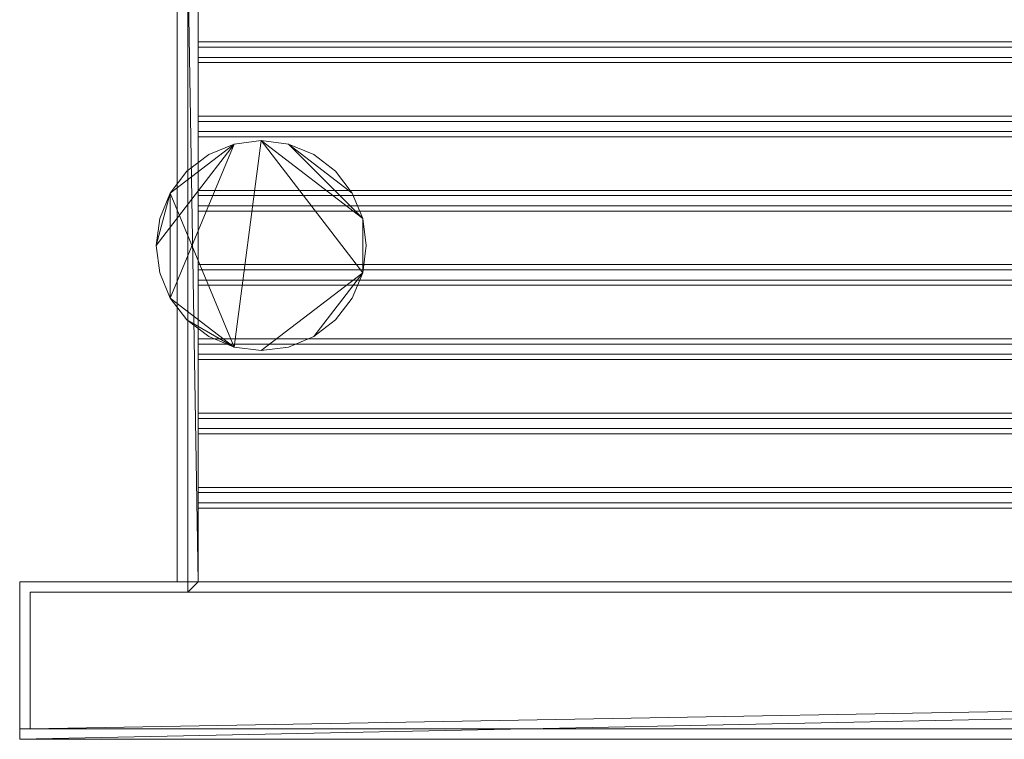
# Model space of a CAD drawing. Header units: millimetres. Extents: x -375 to 375, y -137 to 0.
# Tile 1 of 11: x -375 to -281, y -137 to -68. Entities that reach past the tile are written whole.
import ezdxf

# ---------------------------------------------------------------- set-up
doc = ezdxf.new("R2010")
doc.units = ezdxf.units.MM

# ---------------------------------------------------------------- blocks, each defined once
blk = doc.blocks.new('RSen_55_ME_FB_fan coils - 2 pipes_jaga - bzmw_041075_001-20 - wall mounted - 2-pipe - sandblast grey - fine texture metallic_jaga_briza_lxhxd 750x410x137 mm-284849-3D view')
at = {"lineweight": 18}
mesh = blk.add_polyface(dxfattribs=at)
corners = [(-352, 134, 80), (-354.588, 134, 80.341), (-357, 134, 81.34), (-359.071, 134, 82.929), (-360.66, 134, 85), (-361.659, 134, 87.412), (-362, 134, 90), (-361.659, 134, 92.588), (-360.66, 134, 95), (-359.071, 134, 97.071), (-357, 134, 98.66), (-354.588, 134, 99.659), (-352, 134, 100), (-349.412, 134, 99.659), (-347, 134, 98.66), (-344.929, 134, 97.071), (-343.34, 134, 95), (-342.341, 134, 92.588), (-342, 134, 90), (-342.341, 134, 87.412), (-343.34, 134, 85), (-344.929, 134, 82.929), (-347, 134, 81.34), (-349.412, 134, 80.341)]
mesh.append_faces([[corners[k] for k in face] for face in [(0, 17, 19, 23)]], dxfattribs={"vtx0": -1, "vtx1": -1, "vtx2": -1})
mesh.append_faces([[corners[k] for k in face] for face in [(23, 19, 20)]], dxfattribs={"vtx0": -1, "vtx2": -1})
mesh.append_faces([[corners[k] for k in face] for face in [(4, 8, 9, 11), (0, 11, 12, 17)]], dxfattribs={"vtx0": -1, "vtx2": -1, "vtx3": -1})
mesh.append_faces([[corners[k] for k in face] for face in [(3, 4, 1, 2)]], dxfattribs={"vtx1": -1})
mesh.append_faces([[corners[k] for k in face] for face in [(0, 1, 4, 11)]], dxfattribs={"vtx1": -1, "vtx2": -1, "vtx3": -1})
mesh.append_faces([[corners[k] for k in face] for face in [(9, 10, 11), (4, 5, 6), (15, 16, 17, 14), (21, 22, 23, 20), (17, 18, 19)]], dxfattribs={"vtx2": -1})
mesh.append_faces([[corners[k] for k in face] for face in [(6, 7, 8, 4), (12, 13, 14, 17)]], dxfattribs={"vtx2": -1, "vtx3": -1})
mesh = blk.add_polyface(dxfattribs=at)
corners = [(-352, 100, 80), (-354.588, 100, 80.341), (-357, 100, 81.34), (-359.071, 100, 82.929), (-360.66, 100, 85), (-361.659, 100, 87.412), (-362, 100, 90), (-361.659, 100, 92.588), (-360.66, 100, 95), (-359.071, 100, 97.071), (-357, 100, 98.66), (-354.588, 100, 99.659), (-352, 100, 100), (-352, 134, 100), (-354.588, 134, 99.659), (-357, 134, 98.66), (-359.071, 134, 97.071), (-360.66, 134, 95), (-361.659, 134, 92.588), (-362, 134, 90), (-361.659, 134, 87.412), (-360.66, 134, 85), (-359.071, 134, 82.929), (-357, 134, 81.34), (-354.588, 134, 80.341), (-352, 134, 80)]
mesh.append_faces([[corners[k] for k in face] for face in [(13, 14, 11, 12), (0, 1, 24, 25)]], dxfattribs={"vtx1": -1})
mesh.append_faces([[corners[k] for k in face] for face in [(14, 15, 10, 11), (16, 17, 8, 9), (15, 16, 9, 10), (17, 18, 7, 8), (6, 7, 18, 19), (19, 20, 5, 6), (20, 21, 4, 5), (22, 23, 2, 3), (21, 22, 3, 4), (23, 24, 1, 2)]], dxfattribs={"vtx1": -1, "vtx3": -1})
mesh = blk.add_polyface(dxfattribs=at)
corners = [(-352, 100, 100), (-349.412, 100, 99.659), (-347, 100, 98.66), (-344.929, 100, 97.071), (-343.34, 100, 95), (-342.341, 100, 92.588), (-342, 100, 90), (-342.341, 100, 87.412), (-343.34, 100, 85), (-344.929, 100, 82.929), (-347, 100, 81.34), (-349.412, 100, 80.341), (-352, 100, 80), (-352, 134, 80), (-349.412, 134, 80.341), (-347, 134, 81.34), (-344.929, 134, 82.929), (-343.34, 134, 85), (-342.341, 134, 87.412), (-342, 134, 90), (-342.341, 134, 92.588), (-343.34, 134, 95), (-344.929, 134, 97.071), (-347, 134, 98.66), (-349.412, 134, 99.659), (-352, 134, 100)]
mesh.append_faces([[corners[k] for k in face] for face in [(13, 14, 11, 12), (0, 1, 24, 25)]], dxfattribs={"vtx1": -1})
mesh.append_faces([[corners[k] for k in face] for face in [(14, 15, 10, 11), (16, 17, 8, 9), (15, 16, 9, 10), (17, 18, 7, 8), (6, 7, 18, 19), (19, 20, 5, 6), (20, 21, 4, 5), (22, 23, 2, 3), (21, 22, 3, 4), (23, 24, 1, 2)]], dxfattribs={"vtx1": -1, "vtx3": -1})
mesh = blk.add_polyface(dxfattribs=at)
corners = [(-352, 100, 80), (-349.412, 100, 80.341), (-347, 100, 81.34), (-344.929, 100, 82.929), (-343.34, 100, 85), (-342.341, 100, 87.412), (-342, 100, 90), (-342.341, 100, 92.588), (-343.34, 100, 95), (-344.929, 100, 97.071), (-347, 100, 98.66), (-349.412, 100, 99.659), (-352, 100, 100), (-354.588, 100, 99.659), (-357, 100, 98.66), (-359.071, 100, 97.071), (-360.66, 100, 95), (-361.659, 100, 92.588), (-362, 100, 90), (-361.659, 100, 87.412), (-360.66, 100, 85), (-359.071, 100, 82.929), (-357, 100, 81.34), (-354.588, 100, 80.341)]
mesh.append_faces([[corners[k] for k in face] for face in [(7, 0, 5, 6), (20, 23, 18, 19)]], dxfattribs={"vtx0": -1, "vtx1": -1})
mesh.append_faces([[corners[k] for k in face] for face in [(0, 13, 16, 23)]], dxfattribs={"vtx0": -1, "vtx1": -1, "vtx2": -1})
mesh.append_faces([[corners[k] for k in face] for face in [(1, 4, 5, 0)]], dxfattribs={"vtx0": -1, "vtx2": -1})
mesh.append_faces([[corners[k] for k in face] for face in [(7, 12, 13, 0)]], dxfattribs={"vtx0": -1, "vtx2": -1, "vtx3": -1})
mesh.append_faces([[corners[k] for k in face] for face in [(21, 22, 23, 20)]], dxfattribs={"vtx2": -1})
mesh.append_faces([[corners[k] for k in face] for face in [(10, 11, 12, 7), (16, 17, 18, 23)]], dxfattribs={"vtx2": -1, "vtx3": -1})
mesh.append_faces([[corners[k] for k in face] for face in [(7, 8, 9, 10), (1, 2, 3, 4), (13, 14, 15, 16)]], dxfattribs={"vtx3": -1})
blk = doc.blocks.new('RSen_56_ME_FB_SOg - briza - SH_jaga - standard-287123-3D view')
at = {"lineweight": 18}
mesh = blk.add_polyface(dxfattribs=at)
corners = [(-375, -53.5), (-360, -53.5), (-360, 68.5), (360, 68.5), (360, -53.5), (375, -53.5), (375, -68.5), (-375, -68.5)]
mesh.append_faces([[corners[k] for k in face] for face in [(6, 7, 4, 5)]], dxfattribs={"vtx1": -1})
mesh.append_faces([[corners[k] for k in face] for face in [(2, 3, 4, 1)]], dxfattribs={"vtx2": -1})
mesh.append_faces([[corners[k] for k in face] for face in [(7, 0, 1, 4)]], dxfattribs={"vtx2": -1, "vtx3": -1})
mesh = blk.add_polyface(dxfattribs=at)
corners = [(-360, -53.5, 395), (-360, 67.5, 395), (-360, 68.5, 395), (-360, 68.5, 1), (-360, 68.5), (-360, -53.5), (-360, -53.5, 1)]
mesh.append_faces([[corners[k] for k in face] for face in [(6, 0, 1)]], dxfattribs={"vtx2": -1})
mesh.append_faces([[corners[k] for k in face] for face in [(1, 2, 3, 6)]], dxfattribs={"vtx2": -1, "vtx3": -1})
mesh.append_faces([[corners[k] for k in face] for face in [(3, 4, 5, 6)]], dxfattribs={"vtx3": -1})
mesh = blk.add_polyface(dxfattribs=at)
corners = [(360, 68.5, 395), (-360, 68.5, 395), (-360, 67.5, 395), (-360, -53.5, 395), (-358, -53.5, 395), (-358, 67.5, 395), (358, 67.5, 395), (358, -53.5, 395), (360, -53.5, 395), (360, 67.5, 395)]
mesh.append_faces([[corners[k] for k in face] for face in [(5, 1, 2, 4), (1, 5, 6, 0)]], dxfattribs={"vtx0": -1, "vtx2": -1})
mesh.append_faces([[corners[k] for k in face] for face in [(3, 4, 2)]], dxfattribs={"vtx1": -1})
mesh.append_faces([[corners[k] for k in face] for face in [(9, 0, 6, 7)]], dxfattribs={"vtx1": -1, "vtx3": -1})
mesh.append_faces([[corners[k] for k in face] for face in [(7, 8, 9)]], dxfattribs={"vtx2": -1})
mesh = blk.add_polyface(dxfattribs=at)
corners = [(-359, 67.5, 1), (-359, -54.5, 1), (-374, -54.5, 1), (-374, -67.5, 1), (374, -67.5, 1), (374, -54.5, 1), (359, -54.5, 1), (359, 67.5, 1)]
mesh.append_faces([[corners[k] for k in face] for face in [(4, 5, 6, 3)]], dxfattribs={"vtx2": -1})
mesh.append_faces([[corners[k] for k in face] for face in [(1, 2, 3, 6)]], dxfattribs={"vtx2": -1, "vtx3": -1})
mesh.append_faces([[corners[k] for k in face] for face in [(6, 7, 0, 1)]], dxfattribs={"vtx3": -1})
mesh = blk.add_polyface(dxfattribs=at)
corners = [(-359, -54.5, 394), (-359, -54.5, 1), (-359, 67.5, 1), (-359, 67.5, 394)]
mesh.append_faces([[corners[k] for k in face] for face in [(0, 1, 2, 3)]])
mesh = blk.add_polyface(dxfattribs=at)
corners = [(359, -54.5, 394), (-359, -54.5, 394), (-359, 67.5, 394), (-358, 67.5, 394), (-358, -53.5, 394), (358, -53.5, 394), (358, 67.5, 394), (359, 67.5, 394)]
mesh.append_faces([[corners[k] for k in face] for face in [(0, 1, 4, 5)]], dxfattribs={"vtx1": -1, "vtx3": -1})
mesh.append_faces([[corners[k] for k in face] for face in [(2, 3, 4, 1)]], dxfattribs={"vtx2": -1})
mesh.append_faces([[corners[k] for k in face] for face in [(5, 6, 7, 0)]], dxfattribs={"vtx3": -1})
mesh = blk.add_polyface(dxfattribs=at)
corners = [(-358, 67.5, 395), (-358, -53.5, 395), (-358, -53.5, 394), (-358, 67.5, 394)]
mesh.append_faces([[corners[k] for k in face] for face in [(0, 1, 2, 3)]])
mesh = blk.add_polyface(dxfattribs=at)
corners = [(-358, -4.084, 395), (-358, -2.116, 395), (-358, -2.116, 393.2), (-358, -2.616, 392.536), (-358, -2.616, 385.1), (-358, -3.584, 385.1), (-358, -3.584, 392.536), (-358, -4.084, 393.2)]
mesh.append_faces([[corners[k] for k in face] for face in [(1, 2, 7, 0)]], dxfattribs={"vtx1": -1})
mesh.append_faces([[corners[k] for k in face] for face in [(2, 3, 6, 7)]], dxfattribs={"vtx1": -1, "vtx3": -1})
mesh.append_faces([[corners[k] for k in face] for face in [(3, 4, 5, 6)]], dxfattribs={"vtx3": -1})
mesh = blk.add_polyface(dxfattribs=at)
corners = [(-358, -4.084, 395), (358, -4.084, 395), (358, -2.116, 395), (-358, -2.116, 395)]
mesh.append_faces([[corners[k] for k in face] for face in [(0, 1, 2, 3)]])
mesh = blk.add_polyface(dxfattribs=at)
corners = [(-358, -2.116, 395), (358, -2.116, 395), (358, -2.116, 393.2), (-358, -2.116, 393.2)]
mesh.append_faces([[corners[k] for k in face] for face in [(0, 1, 2, 3)]])
mesh = blk.add_polyface(dxfattribs=at)
corners = [(-358, -2.116, 393.2), (358, -2.116, 393.2), (358, -2.616, 392.536), (-358, -2.616, 392.536)]
mesh.append_faces([[corners[k] for k in face] for face in [(0, 1, 2, 3)]])
mesh = blk.add_polyface(dxfattribs=at)
corners = [(-358, -2.616, 392.536), (358, -2.616, 392.536), (358, -2.616, 385.1), (-358, -2.616, 385.1)]
mesh.append_faces([[corners[k] for k in face] for face in [(0, 1, 2, 3)]])
mesh = blk.add_polyface(dxfattribs=at)
corners = [(-358, -2.616, 385.1), (358, -2.616, 385.1), (358, -3.584, 385.1), (-358, -3.584, 385.1)]
mesh.append_faces([[corners[k] for k in face] for face in [(0, 1, 2, 3)]])
mesh = blk.add_polyface(dxfattribs=at)
corners = [(-358, -3.584, 385.1), (358, -3.584, 385.1), (358, -3.584, 392.536), (-358, -3.584, 392.536)]
mesh.append_faces([[corners[k] for k in face] for face in [(0, 1, 2, 3)]])
mesh = blk.add_polyface(dxfattribs=at)
corners = [(-358, -3.584, 392.536), (358, -3.584, 392.536), (358, -4.084, 393.2), (-358, -4.084, 393.2)]
mesh.append_faces([[corners[k] for k in face] for face in [(0, 1, 2, 3)]])
mesh = blk.add_polyface(dxfattribs=at)
corners = [(-358, -4.084, 393.2), (358, -4.084, 393.2), (358, -4.084, 395), (-358, -4.084, 395)]
mesh.append_faces([[corners[k] for k in face] for face in [(0, 1, 2, 3)]])
mesh = blk.add_polyface(dxfattribs=at)
corners = [(-358, -11.151, 395), (-358, -9.182, 395), (-358, -9.182, 393.2), (-358, -9.682, 392.536), (-358, -9.682, 385.1), (-358, -10.651, 385.1), (-358, -10.651, 392.536), (-358, -11.151, 393.2)]
mesh.append_faces([[corners[k] for k in face] for face in [(1, 2, 7, 0)]], dxfattribs={"vtx1": -1})
mesh.append_faces([[corners[k] for k in face] for face in [(2, 3, 6, 7)]], dxfattribs={"vtx1": -1, "vtx3": -1})
mesh.append_faces([[corners[k] for k in face] for face in [(3, 4, 5, 6)]], dxfattribs={"vtx3": -1})
mesh = blk.add_polyface(dxfattribs=at)
corners = [(-358, -11.151, 395), (358, -11.151, 395), (358, -9.182, 395), (-358, -9.182, 395)]
mesh.append_faces([[corners[k] for k in face] for face in [(0, 1, 2, 3)]])
mesh = blk.add_polyface(dxfattribs=at)
corners = [(-358, -9.182, 395), (358, -9.182, 395), (358, -9.182, 393.2), (-358, -9.182, 393.2)]
mesh.append_faces([[corners[k] for k in face] for face in [(0, 1, 2, 3)]])
mesh = blk.add_polyface(dxfattribs=at)
corners = [(-358, -9.182, 393.2), (358, -9.182, 393.2), (358, -9.682, 392.536), (-358, -9.682, 392.536)]
mesh.append_faces([[corners[k] for k in face] for face in [(0, 1, 2, 3)]])
mesh = blk.add_polyface(dxfattribs=at)
corners = [(-358, -9.682, 392.536), (358, -9.682, 392.536), (358, -9.682, 385.1), (-358, -9.682, 385.1)]
mesh.append_faces([[corners[k] for k in face] for face in [(0, 1, 2, 3)]])
mesh = blk.add_polyface(dxfattribs=at)
corners = [(-358, -9.682, 385.1), (358, -9.682, 385.1), (358, -10.651, 385.1), (-358, -10.651, 385.1)]
mesh.append_faces([[corners[k] for k in face] for face in [(0, 1, 2, 3)]])
mesh = blk.add_polyface(dxfattribs=at)
corners = [(-358, -10.651, 385.1), (358, -10.651, 385.1), (358, -10.651, 392.536), (-358, -10.651, 392.536)]
mesh.append_faces([[corners[k] for k in face] for face in [(0, 1, 2, 3)]])
mesh = blk.add_polyface(dxfattribs=at)
corners = [(-358, -10.651, 392.536), (358, -10.651, 392.536), (358, -11.151, 393.2), (-358, -11.151, 393.2)]
mesh.append_faces([[corners[k] for k in face] for face in [(0, 1, 2, 3)]])
mesh = blk.add_polyface(dxfattribs=at)
corners = [(-358, -11.151, 393.2), (358, -11.151, 393.2), (358, -11.151, 395), (-358, -11.151, 395)]
mesh.append_faces([[corners[k] for k in face] for face in [(0, 1, 2, 3)]])
mesh = blk.add_polyface(dxfattribs=at)
corners = [(-358, -18.218, 395), (-358, -16.249, 395), (-358, -16.249, 393.2), (-358, -16.749, 392.536), (-358, -16.749, 385.1), (-358, -17.718, 385.1), (-358, -17.718, 392.536), (-358, -18.218, 393.2)]
mesh.append_faces([[corners[k] for k in face] for face in [(1, 2, 7, 0)]], dxfattribs={"vtx1": -1})
mesh.append_faces([[corners[k] for k in face] for face in [(2, 3, 6, 7)]], dxfattribs={"vtx1": -1, "vtx3": -1})
mesh.append_faces([[corners[k] for k in face] for face in [(3, 4, 5, 6)]], dxfattribs={"vtx3": -1})
mesh = blk.add_polyface(dxfattribs=at)
corners = [(-358, -18.218, 395), (358, -18.218, 395), (358, -16.249, 395), (-358, -16.249, 395)]
mesh.append_faces([[corners[k] for k in face] for face in [(0, 1, 2, 3)]])
mesh = blk.add_polyface(dxfattribs=at)
corners = [(-358, -16.249, 395), (358, -16.249, 395), (358, -16.249, 393.2), (-358, -16.249, 393.2)]
mesh.append_faces([[corners[k] for k in face] for face in [(0, 1, 2, 3)]])
mesh = blk.add_polyface(dxfattribs=at)
corners = [(-358, -16.249, 393.2), (358, -16.249, 393.2), (358, -16.749, 392.536), (-358, -16.749, 392.536)]
mesh.append_faces([[corners[k] for k in face] for face in [(0, 1, 2, 3)]])
mesh = blk.add_polyface(dxfattribs=at)
corners = [(-358, -16.749, 392.536), (358, -16.749, 392.536), (358, -16.749, 385.1), (-358, -16.749, 385.1)]
mesh.append_faces([[corners[k] for k in face] for face in [(0, 1, 2, 3)]])
mesh = blk.add_polyface(dxfattribs=at)
corners = [(-358, -16.749, 385.1), (358, -16.749, 385.1), (358, -17.718, 385.1), (-358, -17.718, 385.1)]
mesh.append_faces([[corners[k] for k in face] for face in [(0, 1, 2, 3)]])
mesh = blk.add_polyface(dxfattribs=at)
corners = [(-358, -17.718, 385.1), (358, -17.718, 385.1), (358, -17.718, 392.536), (-358, -17.718, 392.536)]
mesh.append_faces([[corners[k] for k in face] for face in [(0, 1, 2, 3)]])
mesh = blk.add_polyface(dxfattribs=at)
corners = [(-358, -17.718, 392.536), (358, -17.718, 392.536), (358, -18.218, 393.2), (-358, -18.218, 393.2)]
mesh.append_faces([[corners[k] for k in face] for face in [(0, 1, 2, 3)]])
mesh = blk.add_polyface(dxfattribs=at)
corners = [(-358, -18.218, 393.2), (358, -18.218, 393.2), (358, -18.218, 395), (-358, -18.218, 395)]
mesh.append_faces([[corners[k] for k in face] for face in [(0, 1, 2, 3)]])
mesh = blk.add_polyface(dxfattribs=at)
corners = [(-358, -25.284, 395), (-358, -23.316, 395), (-358, -23.316, 393.2), (-358, -23.816, 392.536), (-358, -23.816, 385.1), (-358, -24.784, 385.1), (-358, -24.784, 392.536), (-358, -25.284, 393.2)]
mesh.append_faces([[corners[k] for k in face] for face in [(1, 2, 7, 0)]], dxfattribs={"vtx1": -1})
mesh.append_faces([[corners[k] for k in face] for face in [(2, 3, 6, 7)]], dxfattribs={"vtx1": -1, "vtx3": -1})
mesh.append_faces([[corners[k] for k in face] for face in [(3, 4, 5, 6)]], dxfattribs={"vtx3": -1})
mesh = blk.add_polyface(dxfattribs=at)
corners = [(-358, -25.284, 395), (358, -25.284, 395), (358, -23.316, 395), (-358, -23.316, 395)]
mesh.append_faces([[corners[k] for k in face] for face in [(0, 1, 2, 3)]])
mesh = blk.add_polyface(dxfattribs=at)
corners = [(-358, -23.316, 395), (358, -23.316, 395), (358, -23.316, 393.2), (-358, -23.316, 393.2)]
mesh.append_faces([[corners[k] for k in face] for face in [(0, 1, 2, 3)]])
mesh = blk.add_polyface(dxfattribs=at)
corners = [(-358, -23.316, 393.2), (358, -23.316, 393.2), (358, -23.816, 392.536), (-358, -23.816, 392.536)]
mesh.append_faces([[corners[k] for k in face] for face in [(0, 1, 2, 3)]])
mesh = blk.add_polyface(dxfattribs=at)
corners = [(-358, -23.816, 392.536), (358, -23.816, 392.536), (358, -23.816, 385.1), (-358, -23.816, 385.1)]
mesh.append_faces([[corners[k] for k in face] for face in [(0, 1, 2, 3)]])
mesh = blk.add_polyface(dxfattribs=at)
corners = [(-358, -23.816, 385.1), (358, -23.816, 385.1), (358, -24.784, 385.1), (-358, -24.784, 385.1)]
mesh.append_faces([[corners[k] for k in face] for face in [(0, 1, 2, 3)]])
mesh = blk.add_polyface(dxfattribs=at)
corners = [(-358, -24.784, 385.1), (358, -24.784, 385.1), (358, -24.784, 392.536), (-358, -24.784, 392.536)]
mesh.append_faces([[corners[k] for k in face] for face in [(0, 1, 2, 3)]])
mesh = blk.add_polyface(dxfattribs=at)
corners = [(-358, -24.784, 392.536), (358, -24.784, 392.536), (358, -25.284, 393.2), (-358, -25.284, 393.2)]
mesh.append_faces([[corners[k] for k in face] for face in [(0, 1, 2, 3)]])
mesh = blk.add_polyface(dxfattribs=at)
corners = [(-358, -25.284, 393.2), (358, -25.284, 393.2), (358, -25.284, 395), (-358, -25.284, 395)]
mesh.append_faces([[corners[k] for k in face] for face in [(0, 1, 2, 3)]])
mesh = blk.add_polyface(dxfattribs=at)
corners = [(-358, -32.351, 395), (-358, -30.382, 395), (-358, -30.382, 393.2), (-358, -30.882, 392.536), (-358, -30.882, 385.1), (-358, -31.851, 385.1), (-358, -31.851, 392.536), (-358, -32.351, 393.2)]
mesh.append_faces([[corners[k] for k in face] for face in [(1, 2, 7, 0)]], dxfattribs={"vtx1": -1})
mesh.append_faces([[corners[k] for k in face] for face in [(2, 3, 6, 7)]], dxfattribs={"vtx1": -1, "vtx3": -1})
mesh.append_faces([[corners[k] for k in face] for face in [(3, 4, 5, 6)]], dxfattribs={"vtx3": -1})
mesh = blk.add_polyface(dxfattribs=at)
corners = [(-358, -32.351, 395), (358, -32.351, 395), (358, -30.382, 395), (-358, -30.382, 395)]
mesh.append_faces([[corners[k] for k in face] for face in [(0, 1, 2, 3)]])
mesh = blk.add_polyface(dxfattribs=at)
corners = [(-358, -30.382, 395), (358, -30.382, 395), (358, -30.382, 393.2), (-358, -30.382, 393.2)]
mesh.append_faces([[corners[k] for k in face] for face in [(0, 1, 2, 3)]])
mesh = blk.add_polyface(dxfattribs=at)
corners = [(-358, -30.382, 393.2), (358, -30.382, 393.2), (358, -30.882, 392.536), (-358, -30.882, 392.536)]
mesh.append_faces([[corners[k] for k in face] for face in [(0, 1, 2, 3)]])
mesh = blk.add_polyface(dxfattribs=at)
corners = [(-358, -30.882, 392.536), (358, -30.882, 392.536), (358, -30.882, 385.1), (-358, -30.882, 385.1)]
mesh.append_faces([[corners[k] for k in face] for face in [(0, 1, 2, 3)]])
mesh = blk.add_polyface(dxfattribs=at)
corners = [(-358, -30.882, 385.1), (358, -30.882, 385.1), (358, -31.851, 385.1), (-358, -31.851, 385.1)]
mesh.append_faces([[corners[k] for k in face] for face in [(0, 1, 2, 3)]])
mesh = blk.add_polyface(dxfattribs=at)
corners = [(-358, -31.851, 385.1), (358, -31.851, 385.1), (358, -31.851, 392.536), (-358, -31.851, 392.536)]
mesh.append_faces([[corners[k] for k in face] for face in [(0, 1, 2, 3)]])
mesh = blk.add_polyface(dxfattribs=at)
corners = [(-358, -31.851, 392.536), (358, -31.851, 392.536), (358, -32.351, 393.2), (-358, -32.351, 393.2)]
mesh.append_faces([[corners[k] for k in face] for face in [(0, 1, 2, 3)]])
mesh = blk.add_polyface(dxfattribs=at)
corners = [(-358, -32.351, 393.2), (358, -32.351, 393.2), (358, -32.351, 395), (-358, -32.351, 395)]
mesh.append_faces([[corners[k] for k in face] for face in [(0, 1, 2, 3)]])
mesh = blk.add_polyface(dxfattribs=at)
corners = [(-358, -39.418, 395), (-358, -37.449, 395), (-358, -37.449, 393.2), (-358, -37.949, 392.536), (-358, -37.949, 385.1), (-358, -38.918, 385.1), (-358, -38.918, 392.536), (-358, -39.418, 393.2)]
mesh.append_faces([[corners[k] for k in face] for face in [(1, 2, 7, 0)]], dxfattribs={"vtx1": -1})
mesh.append_faces([[corners[k] for k in face] for face in [(2, 3, 6, 7)]], dxfattribs={"vtx1": -1, "vtx3": -1})
mesh.append_faces([[corners[k] for k in face] for face in [(3, 4, 5, 6)]], dxfattribs={"vtx3": -1})
mesh = blk.add_polyface(dxfattribs=at)
corners = [(-358, -39.418, 395), (358, -39.418, 395), (358, -37.449, 395), (-358, -37.449, 395)]
mesh.append_faces([[corners[k] for k in face] for face in [(0, 1, 2, 3)]])
mesh = blk.add_polyface(dxfattribs=at)
corners = [(-358, -37.449, 395), (358, -37.449, 395), (358, -37.449, 393.2), (-358, -37.449, 393.2)]
mesh.append_faces([[corners[k] for k in face] for face in [(0, 1, 2, 3)]])
mesh = blk.add_polyface(dxfattribs=at)
corners = [(-358, -37.449, 393.2), (358, -37.449, 393.2), (358, -37.949, 392.536), (-358, -37.949, 392.536)]
mesh.append_faces([[corners[k] for k in face] for face in [(0, 1, 2, 3)]])
mesh = blk.add_polyface(dxfattribs=at)
corners = [(-358, -37.949, 392.536), (358, -37.949, 392.536), (358, -37.949, 385.1), (-358, -37.949, 385.1)]
mesh.append_faces([[corners[k] for k in face] for face in [(0, 1, 2, 3)]])
mesh = blk.add_polyface(dxfattribs=at)
corners = [(-358, -37.949, 385.1), (358, -37.949, 385.1), (358, -38.918, 385.1), (-358, -38.918, 385.1)]
mesh.append_faces([[corners[k] for k in face] for face in [(0, 1, 2, 3)]])
mesh = blk.add_polyface(dxfattribs=at)
corners = [(-358, -38.918, 385.1), (358, -38.918, 385.1), (358, -38.918, 392.536), (-358, -38.918, 392.536)]
mesh.append_faces([[corners[k] for k in face] for face in [(0, 1, 2, 3)]])
mesh = blk.add_polyface(dxfattribs=at)
corners = [(-358, -38.918, 392.536), (358, -38.918, 392.536), (358, -39.418, 393.2), (-358, -39.418, 393.2)]
mesh.append_faces([[corners[k] for k in face] for face in [(0, 1, 2, 3)]])
mesh = blk.add_polyface(dxfattribs=at)
corners = [(-358, -39.418, 393.2), (358, -39.418, 393.2), (358, -39.418, 395), (-358, -39.418, 395)]
mesh.append_faces([[corners[k] for k in face] for face in [(0, 1, 2, 3)]])
mesh = blk.add_polyface(dxfattribs=at)
corners = [(-358, -46.484, 395), (-358, -44.516, 395), (-358, -44.516, 393.2), (-358, -45.016, 392.536), (-358, -45.016, 385.1), (-358, -45.984, 385.1), (-358, -45.984, 392.536), (-358, -46.484, 393.2)]
mesh.append_faces([[corners[k] for k in face] for face in [(1, 2, 7, 0)]], dxfattribs={"vtx1": -1})
mesh.append_faces([[corners[k] for k in face] for face in [(2, 3, 6, 7)]], dxfattribs={"vtx1": -1, "vtx3": -1})
mesh.append_faces([[corners[k] for k in face] for face in [(3, 4, 5, 6)]], dxfattribs={"vtx3": -1})
mesh = blk.add_polyface(dxfattribs=at)
corners = [(-358, -46.484, 395), (358, -46.484, 395), (358, -44.516, 395), (-358, -44.516, 395)]
mesh.append_faces([[corners[k] for k in face] for face in [(0, 1, 2, 3)]])
mesh = blk.add_polyface(dxfattribs=at)
corners = [(-358, -44.516, 395), (358, -44.516, 395), (358, -44.516, 393.2), (-358, -44.516, 393.2)]
mesh.append_faces([[corners[k] for k in face] for face in [(0, 1, 2, 3)]])
mesh = blk.add_polyface(dxfattribs=at)
corners = [(-358, -44.516, 393.2), (358, -44.516, 393.2), (358, -45.016, 392.536), (-358, -45.016, 392.536)]
mesh.append_faces([[corners[k] for k in face] for face in [(0, 1, 2, 3)]])
mesh = blk.add_polyface(dxfattribs=at)
corners = [(-358, -45.016, 392.536), (358, -45.016, 392.536), (358, -45.016, 385.1), (-358, -45.016, 385.1)]
mesh.append_faces([[corners[k] for k in face] for face in [(0, 1, 2, 3)]])
mesh = blk.add_polyface(dxfattribs=at)
corners = [(-358, -45.016, 385.1), (358, -45.016, 385.1), (358, -45.984, 385.1), (-358, -45.984, 385.1)]
mesh.append_faces([[corners[k] for k in face] for face in [(0, 1, 2, 3)]])
mesh = blk.add_polyface(dxfattribs=at)
corners = [(-358, -45.984, 385.1), (358, -45.984, 385.1), (358, -45.984, 392.536), (-358, -45.984, 392.536)]
mesh.append_faces([[corners[k] for k in face] for face in [(0, 1, 2, 3)]])
mesh = blk.add_polyface(dxfattribs=at)
corners = [(-358, -45.984, 392.536), (358, -45.984, 392.536), (358, -46.484, 393.2), (-358, -46.484, 393.2)]
mesh.append_faces([[corners[k] for k in face] for face in [(0, 1, 2, 3)]])
mesh = blk.add_polyface(dxfattribs=at)
corners = [(-358, -46.484, 393.2), (358, -46.484, 393.2), (358, -46.484, 395), (-358, -46.484, 395)]
mesh.append_faces([[corners[k] for k in face] for face in [(0, 1, 2, 3)]])
mesh = blk.add_polyface(dxfattribs=at)
corners = [(-360, -53.5), (-375, -53.5), (-375, -53.5, 1), (-375, -53.5, 410), (375, -53.5, 410), (375, -53.5, 1), (375, -53.5), (360, -53.5), (360, -53.5, 1), (360, -53.5, 395), (358, -53.5, 395), (358, -53.5, 394), (-358, -53.5, 394), (-358, -53.5, 395), (-360, -53.5, 395), (-360, -53.5, 1)]
mesh.append_faces([[corners[k] for k in face] for face in [(9, 4, 5, 8), (4, 9, 10, 3)]], dxfattribs={"vtx0": -1, "vtx2": -1})
mesh.append_faces([[corners[k] for k in face] for face in [(12, 13, 10, 11)]], dxfattribs={"vtx1": -1})
mesh.append_faces([[corners[k] for k in face] for face in [(13, 14, 3, 10)]], dxfattribs={"vtx1": -1, "vtx2": -1, "vtx3": -1})
mesh.append_faces([[corners[k] for k in face] for face in [(14, 15, 2, 3)]], dxfattribs={"vtx1": -1, "vtx3": -1})
mesh.append_faces([[corners[k] for k in face] for face in [(0, 1, 2, 15)]], dxfattribs={"vtx2": -1})
mesh.append_faces([[corners[k] for k in face] for face in [(5, 6, 7, 8)]], dxfattribs={"vtx3": -1})
mesh = blk.add_polyface(dxfattribs=at)
corners = [(-375, -68.5, 410), (-375, -67.5, 410), (-375, -53.5, 410), (-375, -53.5, 1), (-375, -53.5), (-375, -68.5), (-375, -68.5, 1)]
mesh.append_faces([[corners[k] for k in face] for face in [(6, 0, 1)]], dxfattribs={"vtx2": -1})
mesh.append_faces([[corners[k] for k in face] for face in [(1, 2, 3, 6)]], dxfattribs={"vtx2": -1, "vtx3": -1})
mesh.append_faces([[corners[k] for k in face] for face in [(3, 4, 5, 6)]], dxfattribs={"vtx3": -1})
mesh = blk.add_polyface(dxfattribs=at)
corners = [(-375, -68.5, 410), (375, -68.5, 410), (375, -67.5, 410), (375, -53.5, 410), (-375, -53.5, 410), (-375, -67.5, 410)]
mesh.append_faces([[corners[k] for k in face] for face in [(3, 4, 5, 2)]], dxfattribs={"vtx2": -1})
mesh.append_faces([[corners[k] for k in face] for face in [(5, 0, 1, 2)]], dxfattribs={"vtx3": -1})
mesh = blk.add_polyface(dxfattribs=at)
corners = [(-359, -54.5, 394), (359, -54.5, 394), (359, -54.5, 1), (374, -54.5, 1), (374, -54.5, 409), (-374, -54.5, 409), (-374, -54.5, 1), (-359, -54.5, 1)]
mesh.append_faces([[corners[k] for k in face] for face in [(0, 1, 4, 5)]], dxfattribs={"vtx1": -1, "vtx3": -1})
mesh.append_faces([[corners[k] for k in face] for face in [(6, 7, 0, 5)]], dxfattribs={"vtx2": -1})
mesh.append_faces([[corners[k] for k in face] for face in [(1, 2, 3, 4)]], dxfattribs={"vtx3": -1})
mesh = blk.add_polyface(dxfattribs=at)
corners = [(-374, -67.5, 409), (-374, -67.5, 1), (-374, -54.5, 1), (-374, -54.5, 409)]
mesh.append_faces([[corners[k] for k in face] for face in [(0, 1, 2, 3)]])
mesh = blk.add_polyface(dxfattribs=at)
corners = [(374, -54.5, 409), (374, -67.5, 409), (-374, -67.5, 409), (-374, -54.5, 409)]
mesh.append_faces([[corners[k] for k in face] for face in [(0, 1, 2, 3)]])
mesh = blk.add_polyface(dxfattribs=at)
corners = [(374, -67.5, 409), (374, -67.5, 1), (-374, -67.5, 1), (-374, -67.5, 409)]
mesh.append_faces([[corners[k] for k in face] for face in [(0, 1, 2, 3)]])
mesh = blk.add_polyface(dxfattribs=at)
corners = [(375, -68.5, 410), (-375, -68.5, 410), (-375, -68.5, 1), (-375, -68.5), (375, -68.5), (375, -68.5, 1)]
mesh.append_faces([[corners[k] for k in face] for face in [(5, 2, 3, 4)]], dxfattribs={"vtx0": -1})
mesh.append_faces([[corners[k] for k in face] for face in [(5, 0, 1, 2)]], dxfattribs={"vtx3": -1})

msp = doc.modelspace()

# ---------------------------------------------------------------- block references
at = {"lineweight": 18}
msp.add_blockref('RSen_56_ME_FB_SOg - briza - SH_jaga - standard-287123-3D view', (0, -68.5), dxfattribs=at)
at = {"lineweight": 18, "extrusion": (0, -1, 0)}
msp.add_blockref('RSen_55_ME_FB_fan coils - 2 pipes_jaga - bzmw_041075_001-20 - wall mounted - 2-pipe - sandblast grey - fine texture metallic_jaga_briza_lxhxd 750x410x137 mm-284849-3D view', (0, 0), dxfattribs=at)

doc.saveas('drawing.dxf')
